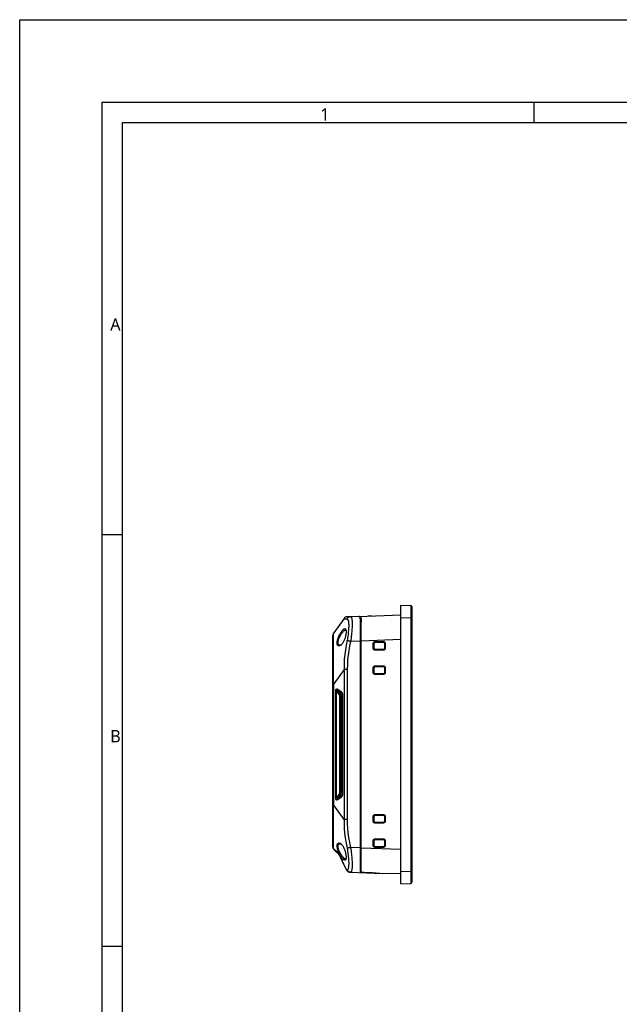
# Model space of a CAD drawing. Header units: millimetres. Extents: x 0 to 1188, y 0 to 840.
# Tile 7 of 38: x 0 to 291, y 362 to 840. Entities that reach past the tile are written whole.
import ezdxf

# ---------------------------------------------------------------- set-up
doc = ezdxf.new("R2010")
doc.units = ezdxf.units.MM
doc.header["$LTSCALE"] = 65.34
for name, color, linetype in [('00_TOPRB0700WD-C-FORMAT', 7, 'CONTINUOUS'), ('RB07W-P0100_REV1-SHAPE', 7, 'CONTINUOUS'), ('RB07W-P0300_REV1-SHAPE', 7, 'CONTINUOUS')]:
    doc.layers.add(name, color=color, linetype=linetype)
doc.styles.add('TEXTSTYLE_2', font='malgun.ttf')

msp = doc.modelspace()

# ---------------------------------------------------------------- linework, layer by layer
at = {"layer": '00_TOPRB0700WD-C-FORMAT', "color": 7, "linetype": 'Continuous'}
for p, q in [((0, 0), (0, 840)), ((0, 840), (1188, 840)), ((40, 40), (40, 800)), ((40, 800), (1148, 800)), ((250, 790), (250, 800)), ((50, 50), (50, 790)), ((50, 790), (1138, 790)), ((40, 590), (50, 590)), ((40, 390), (50, 390))]:
    msp.add_line(p, q, dxfattribs=at)
at = {"layer": 'RB07W-P0100_REV1-SHAPE', "color": 7, "linetype": 'Continuous'}
for p, q in [((185.145101, 420.273042), (185.145101, 555.673042)), ((185.145101, 555.673042), (189.971269, 555.420113)), ((190.445101, 554.920798), (190.445101, 421.025285)), ((164.768464, 550.161474), (185.145101, 550.873042)), ((165.065101, 550.056182), (165.065101, 550.171833)), ((189.982006, 553.401001), (189.981699, 553.034733)), ((165.945101, 426.154142), (165.945101, 547.352476)), ((185.145101, 549.681265), (189.971269, 549.428336)), ((189.971269, 549.428336), (189.971269, 426.517748)), ((190.445101, 549.428336), (189.971269, 549.428336)), ((185.145101, 538.880352), (165.945101, 538.209873)), ((171.793775, 534.587454), (171.793775, 537.15863)), ((171.793775, 537.15863), (172.10966, 537.15863)), ((172.10966, 534.587454), (172.10966, 537.15863)), ((172.137756, 537.130538), (172.10966, 537.15863)), ((172.137756, 534.615546), (172.137756, 537.130538)), ((172.598316, 537.964275), (176.673578, 537.96738)), ((172.598316, 537.964275), (172.609017, 537.659044)), ((172.609017, 537.659044), (176.684278, 537.662149)), ((172.637527, 537.630538), (172.609017, 537.659044)), ((172.637527, 537.630538), (176.653896, 537.631762)), ((176.653896, 537.631762), (176.684278, 537.662149)), ((176.673578, 537.96738), (176.684278, 537.662149)), ((177.153972, 537.131914), (177.184769, 537.162717)), ((177.153972, 537.131914), (177.153972, 534.61417)), ((177.184769, 537.162717), (177.184769, 534.583367)), ((177.479346, 537.162717), (177.184769, 537.162717)), ((177.479346, 537.162717), (177.479346, 534.583367)), ((171.793775, 534.587454), (172.10966, 534.587454)), ((172.137756, 534.615546), (172.10966, 534.587454)), ((172.598316, 533.781809), (172.609017, 534.08704)), ((176.673578, 533.778704), (172.598316, 533.781809)), ((172.637527, 534.115546), (172.609017, 534.08704)), ((176.684278, 534.083935), (172.609017, 534.08704)), ((176.653896, 534.114322), (172.637527, 534.115546)), ((176.653896, 534.114322), (176.684278, 534.083935)), ((176.673578, 533.778704), (176.684278, 534.083935)), ((177.153972, 534.61417), (177.184769, 534.583367)), ((177.479346, 534.583367), (177.184769, 534.583367)), ((172.598316, 526.164275), (176.673578, 526.16738)), ((172.598316, 526.164275), (172.609017, 525.859044)), ((176.673578, 526.16738), (176.684278, 525.862149)), ((171.793775, 522.787454), (171.793775, 525.35863)), ((171.793775, 525.35863), (172.10966, 525.35863)), ((171.793775, 522.787454), (172.10966, 522.787454)), ((172.10966, 522.787454), (172.10966, 525.35863)), ((172.137756, 525.330538), (172.10966, 525.35863)), ((172.137756, 522.815546), (172.10966, 522.787454)), ((172.137756, 522.815546), (172.137756, 525.330538)), ((172.598316, 521.981809), (172.609017, 522.28704)), ((176.673578, 521.978704), (172.598316, 521.981809)), ((172.609017, 525.859044), (176.684278, 525.862149)), ((172.637527, 525.830538), (172.609017, 525.859044)), ((172.637527, 522.315546), (172.609017, 522.28704)), ((176.684278, 522.283935), (172.609017, 522.28704)), ((172.637527, 525.830538), (176.653896, 525.831762)), ((176.653896, 522.314322), (172.637527, 522.315546)), ((176.653896, 525.831762), (176.684278, 525.862149)), ((176.653896, 522.314322), (176.684278, 522.283935)), ((176.673578, 521.978704), (176.684278, 522.283935)), ((177.153972, 525.331914), (177.184769, 525.362717)), ((177.153972, 525.331914), (177.153972, 522.81417)), ((177.153972, 522.81417), (177.184769, 522.783367)), ((177.184769, 525.362717), (177.184769, 522.783367)), ((177.479346, 525.362717), (177.184769, 525.362717)), ((177.479346, 522.783367), (177.184769, 522.783367)), ((177.479346, 525.362717), (177.479346, 522.783367)), ((171.793775, 453.15863), (172.10966, 453.15863)), ((171.793775, 450.587454), (171.793775, 453.15863)), ((171.793775, 450.587454), (172.10966, 450.587454)), ((172.137756, 453.130538), (172.10966, 453.15863)), ((172.10966, 450.587454), (172.10966, 453.15863)), ((172.137756, 450.615546), (172.10966, 450.587454)), ((172.137756, 450.615546), (172.137756, 453.130538)), ((172.598316, 453.964275), (176.673578, 453.96738)), ((172.598316, 453.964275), (172.609017, 453.659044)), ((172.598316, 449.781809), (172.609017, 450.08704)), ((176.673578, 449.778704), (172.598316, 449.781809)), ((172.609017, 453.659044), (176.684278, 453.662149)), ((172.637527, 453.630538), (172.609017, 453.659044)), ((172.637527, 450.115546), (172.609017, 450.08704)), ((176.684278, 450.083935), (172.609017, 450.08704)), ((172.637527, 453.630538), (176.653896, 453.631762)), ((176.653896, 450.114322), (172.637527, 450.115546)), ((176.653896, 453.631762), (176.684278, 453.662149)), ((176.653896, 450.114322), (176.684278, 450.083935)), ((176.673578, 453.96738), (176.684278, 453.662149)), ((176.673578, 449.778704), (176.684278, 450.083935)), ((177.153972, 453.131914), (177.184769, 453.162717)), ((177.153972, 453.131914), (177.153972, 450.61417)), ((177.153972, 450.61417), (177.184769, 450.583367)), ((177.479346, 453.162717), (177.184769, 453.162717)), ((177.184769, 453.162717), (177.184769, 450.583367)), ((177.479346, 450.583367), (177.184769, 450.583367)), ((177.479346, 453.162717), (177.479346, 450.583367)), ((171.793775, 441.35863), (172.10966, 441.35863)), ((171.793775, 438.787454), (171.793775, 441.35863)), ((172.137756, 441.330538), (172.10966, 441.35863)), ((172.10966, 438.787454), (172.10966, 441.35863)), ((172.137756, 438.815546), (172.137756, 441.330538)), ((172.598316, 442.164275), (176.673578, 442.16738)), ((172.598316, 442.164275), (172.609017, 441.859044)), ((172.609017, 441.859044), (176.684278, 441.862149)), ((172.637527, 441.830538), (172.609017, 441.859044)), ((172.637527, 441.830538), (176.653896, 441.831762)), ((176.653896, 441.831762), (176.684278, 441.862149)), ((176.673578, 442.16738), (176.684278, 441.862149)), ((177.153972, 441.331914), (177.184769, 441.362717)), ((177.153972, 441.331914), (177.153972, 438.81417)), ((177.479346, 441.362717), (177.184769, 441.362717)), ((177.184769, 441.362717), (177.184769, 438.783367)), ((177.479346, 441.362717), (177.479346, 438.783367)), ((165.945101, 437.736211), (185.145101, 437.065732)), ((171.793775, 438.787454), (172.10966, 438.787454)), ((172.137756, 438.815546), (172.10966, 438.787454)), ((172.598316, 437.981809), (172.609017, 438.28704)), ((176.673578, 437.978704), (172.598316, 437.981809)), ((172.637527, 438.315546), (172.609017, 438.28704)), ((176.684278, 438.283935), (172.609017, 438.28704)), ((176.653896, 438.314322), (172.637527, 438.315546)), ((176.653896, 438.314322), (176.684278, 438.283935)), ((176.673578, 437.978704), (176.684278, 438.283935)), ((177.153972, 438.81417), (177.184769, 438.783367)), ((177.479346, 438.783367), (177.184769, 438.783367)), ((185.145101, 426.264819), (189.971269, 426.517748)), ((190.445101, 426.517748), (189.971269, 426.517748)), ((185.145101, 425.073042), (176.402485, 425.378341)), ((189.980885, 423.483556), (189.981712, 422.873028)), ((185.145101, 420.273042), (189.971269, 420.525971))]:
    msp.add_line(p, q, dxfattribs=at)
for points in [[(189.971269, 555.420113), (189.973011, 555.404291), (189.974777, 555.356412), (189.976291, 555.276154), (189.977711, 555.161671), (189.979008, 555.00863), (189.980028, 554.818705), (189.980885, 554.595555), (189.981491, 554.340186), (189.981881, 554.055665), (189.982051, 553.742559), (189.982006, 553.401001)], [(165.179235, 550.175818), (165.310465, 550.160727), (165.42913, 550.105296), (165.535549, 550.008619), (165.629193, 549.870649), (165.709327, 549.692277), (165.77674, 549.473627), (165.831736, 549.214915), (165.875022, 548.917104), (165.907052, 548.581628), (165.928827, 548.208729), (165.941632, 547.798589), (165.945101, 547.352476)], [(189.980448, 552.241907), (189.978347, 551.38597), (189.976951, 550.924639), (189.975302, 550.443146), (189.973416, 549.943222), (189.971269, 549.428336)], [(189.981699, 553.034733), (189.981189, 552.647613), (189.980448, 552.241907)], [(171.793775, 537.15863), (171.800882, 537.264883), (171.821348, 537.367638), (171.855538, 537.467772), (171.902359, 537.562655), (171.961204, 537.650317), (172.030981, 537.729657), (172.111061, 537.799331), (172.19945, 537.858101), (172.294794, 537.90437), (172.394549, 537.937881), (172.495349, 537.957751), (172.598316, 537.964275)], [(172.10966, 537.15863), (172.113941, 537.224064), (172.126753, 537.288432), (172.147905, 537.350646), (172.177021, 537.40955), (172.213513, 537.464015), (172.256848, 537.513276), (172.306499, 537.556624), (172.361418, 537.593062), (172.420573, 537.621923), (172.482523, 537.64263), (172.545656, 537.654946), (172.609017, 537.659044)], [(172.637527, 537.630538), (172.558411, 537.6241), (172.483078, 537.606031), (172.410678, 537.575899), (172.343763, 537.535004), (172.284213, 537.483974), (172.233204, 537.424402), (172.19233, 537.357463), (172.162218, 537.285037), (172.144171, 537.209679), (172.137756, 537.130538)], [(177.153972, 537.131914), (177.147553, 537.211061), (177.129498, 537.286418), (177.099373, 537.358839), (177.05848, 537.425768), (177.007447, 537.485328), (176.947866, 537.536344), (176.880911, 537.57722), (176.808462, 537.607329), (176.733074, 537.625364), (176.653896, 537.631762)], [(176.673578, 537.96738), (176.780047, 537.960323), (176.882971, 537.939877), (176.983228, 537.905669), (177.078187, 537.858813), (177.165867, 537.799934), (177.245187, 537.730121), (177.314815, 537.650007), (177.37352, 537.561587), (177.419708, 537.466216), (177.453131, 537.366446), (177.472913, 537.265655), (177.479346, 537.162717)], [(176.684278, 537.662149), (176.749868, 537.657926), (176.814361, 537.645142), (176.876668, 537.623994), (176.935629, 537.594867), (176.990112, 537.558359), (177.039363, 537.515005), (177.082681, 537.46533), (177.119071, 537.410386), (177.147872, 537.351203), (177.168507, 537.289228), (177.180747, 537.226082), (177.184769, 537.162717)], [(172.598316, 533.781809), (172.492133, 533.789001), (172.389456, 533.809558), (172.289409, 533.843845), (172.19462, 533.890767), (172.107056, 533.949714), (172.027818, 534.019594), (171.958248, 534.099776), (171.89958, 534.188264), (171.853413, 534.283701), (171.819997, 534.383542), (171.800216, 534.484419), (171.793775, 534.587454)], [(172.609017, 534.08704), (172.543652, 534.0914), (172.479362, 534.104296), (172.417233, 534.12554), (172.358419, 534.154751), (172.304049, 534.191341), (172.254885, 534.234775), (172.211636, 534.284524), (172.175296, 534.339537), (172.14653, 534.398783), (172.125915, 534.460818), (172.113681, 534.524026), (172.10966, 534.587454)], [(172.137756, 534.615546), (172.144171, 534.536405), (172.162218, 534.461047), (172.19233, 534.388621), (172.233204, 534.321682), (172.284213, 534.26211), (172.343763, 534.21108), (172.410678, 534.170185), (172.483078, 534.140052), (172.558411, 534.121984), (172.637527, 534.115546)], [(176.653896, 534.114322), (176.733074, 534.120719), (176.808462, 534.138755), (176.880911, 534.168864), (176.947866, 534.20974), (177.007447, 534.260756), (177.05848, 534.320316), (177.099373, 534.387245), (177.129498, 534.459666), (177.147553, 534.535023), (177.153972, 534.61417)], [(177.479346, 534.583367), (177.472231, 534.477136), (177.451748, 534.374424), (177.417533, 534.274358), (177.370676, 534.179556), (177.311786, 534.091976), (177.24194, 534.012718), (177.161754, 533.943116), (177.073226, 533.884419), (176.977706, 533.838237), (176.877753, 533.804826), (176.776753, 533.785081), (176.673578, 533.778704)], [(177.184769, 534.583367), (177.18048, 534.51795), (177.167648, 534.453619), (177.146464, 534.391463), (177.117305, 534.33263), (177.080756, 534.278244), (177.037346, 534.229065), (176.987593, 534.185798), (176.932547, 534.149448), (176.873239, 534.120683), (176.811119, 534.100087), (176.747815, 534.087894), (176.684278, 534.083935)], [(171.793775, 525.35863), (171.800882, 525.464883), (171.821348, 525.567638), (171.855538, 525.667772), (171.902359, 525.762655), (171.961204, 525.850317), (172.030981, 525.929657), (172.111061, 525.999331), (172.19945, 526.058101), (172.294794, 526.10437), (172.394549, 526.137881), (172.495349, 526.157751), (172.598316, 526.164275)], [(176.673578, 526.16738), (176.780047, 526.160323), (176.882971, 526.139877), (176.983228, 526.105669), (177.078187, 526.058813), (177.165867, 525.999934), (177.245187, 525.930121), (177.314815, 525.850007), (177.37352, 525.761587), (177.419708, 525.666216), (177.453131, 525.566446), (177.472913, 525.465655), (177.479346, 525.362717)], [(172.598316, 521.981809), (172.492133, 521.989001), (172.389456, 522.009558), (172.289409, 522.043845), (172.19462, 522.090767), (172.107056, 522.149714), (172.027818, 522.219594), (171.958248, 522.299776), (171.89958, 522.388264), (171.853413, 522.483701), (171.819997, 522.583542), (171.800216, 522.684419), (171.793775, 522.787454)], [(172.10966, 525.35863), (172.113941, 525.424064), (172.126753, 525.488432), (172.147905, 525.550646), (172.177021, 525.60955), (172.213513, 525.664015), (172.256848, 525.713276), (172.306499, 525.756624), (172.361418, 525.793062), (172.420573, 525.821923), (172.482523, 525.84263), (172.545656, 525.854946), (172.609017, 525.859044)], [(172.609017, 522.28704), (172.543652, 522.2914), (172.479362, 522.304296), (172.417233, 522.32554), (172.358419, 522.354751), (172.304049, 522.391341), (172.254885, 522.434775), (172.211636, 522.484524), (172.175296, 522.539537), (172.14653, 522.598783), (172.125915, 522.660818), (172.113681, 522.724026), (172.10966, 522.787454)], [(172.637527, 525.830538), (172.558411, 525.8241), (172.483078, 525.806031), (172.410678, 525.775899), (172.343763, 525.735004), (172.284213, 525.683974), (172.233204, 525.624402), (172.19233, 525.557463), (172.162218, 525.485037), (172.144171, 525.409679), (172.137756, 525.330538)], [(172.137756, 522.815546), (172.144171, 522.736405), (172.162218, 522.661047), (172.19233, 522.588621), (172.233204, 522.521682), (172.284213, 522.46211), (172.343763, 522.41108), (172.410678, 522.370185), (172.483078, 522.340052), (172.558411, 522.321984), (172.637527, 522.315546)], [(177.153972, 525.331914), (177.147553, 525.411061), (177.129498, 525.486418), (177.099373, 525.558839), (177.05848, 525.625768), (177.007447, 525.685328), (176.947866, 525.736344), (176.880911, 525.77722), (176.808462, 525.807329), (176.733074, 525.825364), (176.653896, 525.831762)], [(176.653896, 522.314322), (176.733074, 522.320719), (176.808462, 522.338755), (176.880911, 522.368864), (176.947866, 522.40974), (177.007447, 522.460756), (177.05848, 522.520316), (177.099373, 522.587245), (177.129498, 522.659666), (177.147553, 522.735023), (177.153972, 522.81417)], [(177.479346, 522.783367), (177.472231, 522.677136), (177.451748, 522.574424), (177.417533, 522.474358), (177.370676, 522.379556), (177.311786, 522.291976), (177.24194, 522.212718), (177.161754, 522.143116), (177.073226, 522.084419), (176.977706, 522.038237), (176.877753, 522.004826), (176.776753, 521.985081), (176.673578, 521.978704)], [(176.684278, 525.862149), (176.749868, 525.857926), (176.814361, 525.845142), (176.876668, 525.823994), (176.935629, 525.794867), (176.990112, 525.758359), (177.039363, 525.715005), (177.082681, 525.66533), (177.119071, 525.610386), (177.147872, 525.551203), (177.168507, 525.489228), (177.180747, 525.426082), (177.184769, 525.362717)], [(177.184769, 522.783367), (177.18048, 522.71795), (177.167648, 522.653619), (177.146464, 522.591463), (177.117305, 522.53263), (177.080756, 522.478244), (177.037346, 522.429065), (176.987593, 522.385798), (176.932547, 522.349448), (176.873239, 522.320683), (176.811119, 522.300087), (176.747815, 522.287894), (176.684278, 522.283935)], [(171.793775, 453.15863), (171.800882, 453.264883), (171.821348, 453.367638), (171.855538, 453.467772), (171.902359, 453.562655), (171.961204, 453.650317), (172.030981, 453.729657), (172.111061, 453.799331), (172.19945, 453.858101), (172.294794, 453.90437), (172.394549, 453.937881), (172.495349, 453.957751), (172.598316, 453.964275)], [(172.598316, 449.781809), (172.492133, 449.789001), (172.389456, 449.809558), (172.289409, 449.843845), (172.19462, 449.890767), (172.107056, 449.949714), (172.027818, 450.019594), (171.958248, 450.099776), (171.89958, 450.188264), (171.853413, 450.283701), (171.819997, 450.383542), (171.800216, 450.484419), (171.793775, 450.587454)], [(172.10966, 453.15863), (172.113941, 453.224064), (172.126753, 453.288432), (172.147905, 453.350646), (172.177021, 453.40955), (172.213513, 453.464015), (172.256848, 453.513276), (172.306499, 453.556624), (172.361418, 453.593062), (172.420573, 453.621923), (172.482523, 453.64263), (172.545656, 453.654946), (172.609017, 453.659044)], [(172.609017, 450.08704), (172.543652, 450.0914), (172.479362, 450.104296), (172.417233, 450.12554), (172.358419, 450.154751), (172.304049, 450.191341), (172.254885, 450.234775), (172.211636, 450.284524), (172.175296, 450.339537), (172.14653, 450.398783), (172.125915, 450.460818), (172.113681, 450.524026), (172.10966, 450.587454)], [(172.637527, 453.630538), (172.558411, 453.6241), (172.483078, 453.606031), (172.410678, 453.575899), (172.343763, 453.535004), (172.284213, 453.483974), (172.233204, 453.424402), (172.19233, 453.357463), (172.162218, 453.285037), (172.144171, 453.209679), (172.137756, 453.130538)], [(172.137756, 450.615546), (172.144171, 450.536405), (172.162218, 450.461047), (172.19233, 450.388621), (172.233204, 450.321682), (172.284213, 450.26211), (172.343763, 450.21108), (172.410678, 450.170185), (172.483078, 450.140052), (172.558411, 450.121984), (172.637527, 450.115546)], [(177.153972, 453.131914), (177.147553, 453.211061), (177.129498, 453.286418), (177.099373, 453.358839), (177.05848, 453.425768), (177.007447, 453.485328), (176.947866, 453.536344), (176.880911, 453.57722), (176.808462, 453.607329), (176.733074, 453.625364), (176.653896, 453.631762)], [(176.653896, 450.114322), (176.733074, 450.120719), (176.808462, 450.138755), (176.880911, 450.168864), (176.947866, 450.20974), (177.007447, 450.260756), (177.05848, 450.320316), (177.099373, 450.387245), (177.129498, 450.459666), (177.147553, 450.535023), (177.153972, 450.61417)], [(176.673578, 453.96738), (176.780047, 453.960323), (176.882971, 453.939877), (176.983228, 453.905669), (177.078187, 453.858813), (177.165867, 453.799934), (177.245187, 453.730121), (177.314815, 453.650007), (177.37352, 453.561587), (177.419708, 453.466216), (177.453131, 453.366446), (177.472913, 453.265655), (177.479346, 453.162717)], [(177.479346, 450.583367), (177.472231, 450.477136), (177.451748, 450.374424), (177.417533, 450.274358), (177.370676, 450.179556), (177.311786, 450.091976), (177.24194, 450.012718), (177.161754, 449.943116), (177.073226, 449.884419), (176.977706, 449.838237), (176.877753, 449.804826), (176.776753, 449.785081), (176.673578, 449.778704)], [(176.684278, 453.662149), (176.749868, 453.657926), (176.814361, 453.645142), (176.876668, 453.623994), (176.935629, 453.594867), (176.990112, 453.558359), (177.039363, 453.515005), (177.082681, 453.46533), (177.119071, 453.410386), (177.147872, 453.351203), (177.168507, 453.289228), (177.180747, 453.226082), (177.184769, 453.162717)], [(177.184769, 450.583367), (177.18048, 450.51795), (177.167648, 450.453619), (177.146464, 450.391463), (177.117305, 450.33263), (177.080756, 450.278244), (177.037346, 450.229065), (176.987593, 450.185798), (176.932547, 450.149448), (176.873239, 450.120683), (176.811119, 450.100087), (176.747815, 450.087894), (176.684278, 450.083935)], [(171.793775, 441.35863), (171.800882, 441.464883), (171.821348, 441.567638), (171.855538, 441.667772), (171.902359, 441.762655), (171.961204, 441.850317), (172.030981, 441.929657), (172.111061, 441.999331), (172.19945, 442.058101), (172.294794, 442.10437), (172.394549, 442.137881), (172.495349, 442.157751), (172.598316, 442.164275)], [(172.10966, 441.35863), (172.113941, 441.424064), (172.126753, 441.488432), (172.147905, 441.550646), (172.177021, 441.60955), (172.213513, 441.664015), (172.256848, 441.713276), (172.306499, 441.756624), (172.361418, 441.793062), (172.420573, 441.821923), (172.482523, 441.84263), (172.545656, 441.854946), (172.609017, 441.859044)], [(172.637527, 441.830538), (172.558411, 441.8241), (172.483078, 441.806031), (172.410678, 441.775899), (172.343763, 441.735004), (172.284213, 441.683974), (172.233204, 441.624402), (172.19233, 441.557463), (172.162218, 441.485037), (172.144171, 441.409679), (172.137756, 441.330538)], [(177.153972, 441.331914), (177.147553, 441.411061), (177.129498, 441.486418), (177.099373, 441.558839), (177.05848, 441.625768), (177.007447, 441.685328), (176.947866, 441.736344), (176.880911, 441.77722), (176.808462, 441.807329), (176.733074, 441.825364), (176.653896, 441.831762)], [(176.673578, 442.16738), (176.780047, 442.160323), (176.882971, 442.139877), (176.983228, 442.105669), (177.078187, 442.058813), (177.165867, 441.999934), (177.245187, 441.930121), (177.314815, 441.850007), (177.37352, 441.761587), (177.419708, 441.666216), (177.453131, 441.566446), (177.472913, 441.465655), (177.479346, 441.362717)], [(176.684278, 441.862149), (176.749868, 441.857926), (176.814361, 441.845142), (176.876668, 441.823994), (176.935629, 441.794867), (176.990112, 441.758359), (177.039363, 441.715005), (177.082681, 441.66533), (177.119071, 441.610386), (177.147872, 441.551203), (177.168507, 441.489228), (177.180747, 441.426082), (177.184769, 441.362717)], [(172.598316, 437.981809), (172.492133, 437.989001), (172.389456, 438.009558), (172.289409, 438.043845), (172.19462, 438.090767), (172.107056, 438.149714), (172.027818, 438.219594), (171.958248, 438.299776), (171.89958, 438.388264), (171.853413, 438.483701), (171.819997, 438.583542), (171.800216, 438.684419), (171.793775, 438.787454)], [(172.609017, 438.28704), (172.543652, 438.2914), (172.479362, 438.304296), (172.417233, 438.32554), (172.358419, 438.354751), (172.304049, 438.391341), (172.254885, 438.434775), (172.211636, 438.484524), (172.175296, 438.539537), (172.14653, 438.598783), (172.125915, 438.660818), (172.113681, 438.724026), (172.10966, 438.787454)], [(172.137756, 438.815546), (172.144171, 438.736405), (172.162218, 438.661047), (172.19233, 438.588621), (172.233204, 438.521682), (172.284213, 438.46211), (172.343763, 438.41108), (172.410678, 438.370185), (172.483078, 438.340052), (172.558411, 438.321984), (172.637527, 438.315546)], [(176.653896, 438.314322), (176.733074, 438.320719), (176.808462, 438.338755), (176.880911, 438.368864), (176.947866, 438.40974), (177.007447, 438.460756), (177.05848, 438.520316), (177.099373, 438.587245), (177.129498, 438.659666), (177.147553, 438.735023), (177.153972, 438.81417)], [(177.479346, 438.783367), (177.472231, 438.677136), (177.451748, 438.574424), (177.417533, 438.474358), (177.370676, 438.379556), (177.311786, 438.291976), (177.24194, 438.212718), (177.161754, 438.143116), (177.073226, 438.084419), (176.977706, 438.038237), (176.877753, 438.004826), (176.776753, 437.985081), (176.673578, 437.978704)], [(177.184769, 438.783367), (177.18048, 438.71795), (177.167648, 438.653619), (177.146464, 438.591463), (177.117305, 438.53263), (177.080756, 438.478244), (177.037346, 438.429065), (176.987593, 438.385798), (176.932547, 438.349448), (176.873239, 438.320683), (176.811119, 438.300087), (176.747815, 438.287894), (176.684278, 438.283935)], [(165.945101, 426.154142), (165.95366, 426.10559), (165.97928, 426.060017), (166.022234, 426.01708), (166.081676, 425.977367), (166.15738, 425.941093), (166.247741, 425.908306), (166.35096, 425.879148), (166.467378, 425.853044), (166.597004, 425.829553), (166.739046, 425.808564), (166.893617, 425.789806), (167.058003, 425.773235), (167.230373, 425.758771), (167.408196, 425.746205), (167.587947, 425.735491), (167.770789, 425.72635)], [(167.770789, 425.72635), (169.205224, 425.662041), (170.641572, 425.600244), (172.08006, 425.540948)], [(189.971269, 426.517748), (189.973011, 426.083388), (189.974777, 425.646779)], [(189.974777, 425.646779), (189.977711, 424.776705), (189.979008, 424.33509), (189.980028, 423.900676), (189.980885, 423.483556)], [(172.08006, 425.540948), (173.520009, 425.484185), (174.960742, 425.429986), (176.402485, 425.378341)], [(189.981712, 422.873028), (189.982051, 422.358886), (189.982006, 422.031497), (189.981699, 421.732158), (189.981189, 421.463712), (189.980448, 421.227227), (189.97947, 421.025079), (189.978347, 420.854651), (189.976951, 420.715783), (189.975302, 420.612582), (189.973416, 420.548201), (189.971269, 420.525971)]]:
    msp.add_lwpolyline(points, dxfattribs=at)
for centre, start, end in [((189.945101, 554.920798), 0, 87), ((189.945101, 421.025285), 273, 360)]:
    msp.add_arc(centre, 0.5, start, end, dxfattribs=at)
at = {"layer": 'RB07W-P0300_REV1-SHAPE', "color": 7, "linetype": 'Continuous'}
for p, q in [((164.768464, 550.161474), (159.103945, 549.963665)), ((169.741677, 550.610245), (169.419675, 550.323898)), ((169.741677, 550.610245), (171.152407, 550.44431)), ((171.204073, 550.38621), (171.152407, 550.44431)), ((157.557764, 549.143276), (152.529121, 542.247285)), ((165.374514, 549.456492), (165.324432, 549.625055)), ((165.545101, 426.17187), (165.545101, 547.32663)), ((165.925264, 547.435632), (165.92822, 547.35188)), ((152.145101, 438.22764), (152.145101, 541.068892)), ((156.08215, 536.250897), (155.897397, 536.109421)), ((165.545101, 538.195905), (160.71003, 538.027061)), ((165.945101, 538.025737), (165.545101, 538.025737)), ((157.557771, 524.397039), (152.529121, 517.501038)), ((157.557771, 524.397039), (157.557771, 451.549045)), ((159.103952, 524.397039), (157.557771, 524.397039)), ((159.103952, 524.397039), (159.103952, 451.549045)), ((152.145101, 517.501038), (152.529121, 517.501038)), ((152.529121, 458.445046), (152.529121, 517.501038)), ((153.585874, 461.817476), (153.585874, 514.128608)), ((153.585874, 514.128608), (153.865293, 514.128608)), ((153.865293, 461.817476), (153.865293, 514.128608)), ((155.203703, 512.264145), (153.865293, 514.128608)), ((155.538556, 512.875568), (154.691407, 514.055683)), ((154.691407, 514.055683), (155.810333, 513.286795)), ((154.74684, 514.667106), (155.865766, 513.898218)), ((155.810333, 513.286795), (155.538556, 512.875568)), ((155.577343, 464.991511), (155.577343, 510.954573)), ((156.127673, 510.954573), (155.577343, 510.954573)), ((156.58187, 511.641823), (156.127673, 510.954573)), ((156.127673, 464.991511), (156.127673, 510.954573)), ((156.58187, 511.641823), (156.58187, 464.304261)), ((156.85278, 511.641823), (156.58187, 511.641823)), ((156.85278, 511.641823), (156.85278, 464.304261)), ((156.127673, 464.991511), (155.577343, 464.991511)), ((156.127673, 464.991511), (156.58187, 464.304261)), ((156.85278, 464.304261), (156.58187, 464.304261)), ((153.585874, 461.817476), (153.865293, 461.817476)), ((153.865293, 461.817476), (155.203703, 463.681939)), ((154.691407, 461.8904), (155.538556, 463.070516)), ((155.810333, 462.659289), (154.691407, 461.8904)), ((155.865766, 462.047866), (154.74684, 461.278977)), ((155.538556, 463.070516), (155.810333, 462.659289)), ((152.145101, 458.445046), (152.529121, 458.445046)), ((157.557771, 451.549045), (152.529121, 458.445046)), ((159.103952, 451.549045), (157.557771, 451.549045)), ((152.379084, 437.422519), (152.908549, 436.893735)), ((152.7186, 436.825822), (153.571297, 435.958111)), ((152.908549, 436.893735), (153.229118, 436.573545)), ((153.229118, 436.573545), (153.263646, 436.575816)), ((153.514909, 436.084913), (153.638857, 435.943301)), ((154.26766, 435.835058), (154.451644, 435.600955)), ((154.338396, 435.491338), (154.390557, 435.43545)), ((154.389502, 435.436624), (154.450754, 435.36673)), ((154.449397, 435.368317), (154.51894, 435.284248)), ((154.517257, 435.286323), (154.594115, 435.188256)), ((154.592057, 435.190953), (154.675794, 435.078539)), ((165.545101, 437.750179), (160.71003, 437.919023)), ((165.945101, 437.673042), (165.545101, 437.673042)), ((154.673347, 435.081905), (154.763391, 434.955075)), ((154.760618, 434.959054), (154.856627, 434.817453)), ((154.853541, 434.822106), (154.955287, 434.665229)), ((154.951803, 434.670725), (155.058872, 434.498385)), ((155.054958, 434.504807), (155.166983, 434.316787)), ((155.162663, 434.324184), (155.279026, 434.120738)), ((155.274314, 434.129143), (155.394407, 433.910595)), ((155.389325, 433.920012), (155.512568, 433.686772)), ((155.507166, 433.69719), (155.632914, 433.449862)), ((155.627238, 433.461246), (155.754848, 433.200513)), ((155.748943, 433.21281), (155.877659, 432.939725)), ((155.871587, 432.95285), (155.925472, 432.835534)), ((155.925471, 432.835537), (156.332657, 431.952513)), ((156.813699, 430.935334), (157.312695, 429.908335)), ((158.082458, 428.378691), (158.341615, 427.872598)), ((158.959898, 427.032518), (158.82446, 427.022803)), ((158.927278, 426.840589), (158.82446, 427.022802)), ((159.030185, 427.037338), (158.959898, 427.032518)), ((160.498621, 425.933716), (176.402485, 425.378341)), ((167.735927, 425.72635), (167.735927, 425.699101)), ((168.632689, 425.662252), (167.735927, 425.699101))]:
    msp.add_line(p, q, dxfattribs=at)
for points in [[(160.710027, 550.01975), (160.5009, 550.000857), (160.295004, 549.959028), (160.094724, 549.89475), (159.902381, 549.808766), (159.720201, 549.702073), (159.550296, 549.575906), (159.394634, 549.431728), (159.255017, 549.271207), (159.133063, 549.096204), (159.030185, 548.908746)], [(160.710027, 550.01975), (160.847672, 549.998303), (160.96995, 549.925055), (161.076199, 549.802471), (161.168558, 549.631345), (161.249023, 549.410726), (161.31761, 549.141917), (161.374838, 548.826065), (161.421119, 548.464318), (161.456952, 548.058011), (161.482543, 547.608892), (161.498228, 547.118873), (161.504046, 546.590152), (161.500168, 546.025186), (161.486438, 545.426392), (161.462838, 544.796314), (161.429055, 544.137968), (161.385151, 543.456494), (161.329901, 542.748983), (161.262534, 542.012189), (161.181991, 541.25031), (161.087131, 540.46485), (160.977371, 539.662106), (160.851582, 538.84864), (160.71003, 538.027061)], [(165.051019, 550.069745), (164.964151, 550.123249), (164.869993, 550.153782), (164.768464, 550.161474)], [(165.324432, 549.625055), (165.26717, 549.77078), (165.202528, 549.893516), (165.130511, 549.993181), (165.051019, 550.069745)], [(157.557764, 549.143276), (157.57242, 549.102996), (157.673766, 549.061944), (157.859064, 549.022374), (158.137186, 548.985796), (158.525526, 548.948718), (159.030185, 548.908746)], [(159.030185, 548.908746), (159.168873, 548.875071), (159.291327, 548.799339), (159.397866, 548.680971), (159.490331, 548.520592), (159.570763, 548.318246), (159.639308, 548.074999), (159.696366, 547.791665), (159.742541, 547.469445), (159.778179, 547.109372), (159.803702, 546.713167), (159.819253, 546.28234), (159.825095, 545.818995), (159.821184, 545.325127), (159.807578, 544.80298), (159.784037, 544.254652), (159.750447, 543.682895), (159.706696, 543.092164), (159.651577, 542.479707), (159.58425, 541.842946), (159.503772, 541.185663), (159.408742, 540.50891), (159.298772, 539.818471), (159.172886, 539.121177), (159.030188, 538.415143)], [(165.370232, 549.470903), (165.454128, 549.410671), (165.53509, 549.321452), (165.608023, 549.207021), (165.673012, 549.067808), (165.730199, 548.904093), (165.779807, 548.716427), (165.822091, 548.505295), (165.857399, 548.271171), (165.886094, 548.014524), (165.908575, 547.735848), (165.925264, 547.435632)], [(165.545101, 547.32663), (165.543141, 547.66425), (165.536096, 547.982601), (165.524149, 548.281129), (165.506708, 548.559187), (165.483327, 548.816231), (165.453722, 549.051744), (165.417514, 549.265285), (165.374514, 549.456492)], [(152.529121, 517.501038), (152.516199, 518.444771), (152.503535, 519.377515), (152.491793, 520.292917), (152.479884, 521.209254), (152.468344, 522.145916), (152.457078, 523.092861), (152.446139, 524.047799), (152.435675, 525.006613), (152.425561, 525.96715), (152.416302, 526.921026), (152.407541, 527.860433), (152.399749, 528.781601), (152.392709, 529.67764), (152.386479, 530.550312), (152.381135, 531.399042), (152.3766, 532.223846), (152.372931, 533.025419), (152.370236, 533.800949), (152.368359, 534.548829), (152.367575, 535.266221), (152.367595, 535.950408), (152.368714, 536.599797), (152.37068, 537.211777), (152.37359, 537.78718), (152.37742, 538.325583), (152.382073, 538.828293), (152.387612, 539.296805), (152.394103, 539.729929), (152.401303, 540.127436), (152.409493, 540.488333), (152.418192, 540.811876), (152.427781, 541.098069), (152.437855, 541.345519), (152.448153, 541.559079), (152.459439, 541.741731), (152.47076, 541.896378), (152.483658, 542.026553), (152.497124, 542.129709), (152.511426, 542.203826), (152.529121, 542.247285)], [(154.912055, 540.148815), (155.07555, 540.537589), (155.251565, 540.923188), (155.440742, 541.308202), (155.639558, 541.68549), (155.845769, 542.050283), (156.05626, 542.398041), (156.268174, 542.723596), (156.47889, 543.023899), (156.685634, 543.294616), (156.886581, 543.5342), (157.079523, 543.739724), (157.263384, 543.910774), (157.436638, 544.045797), (157.598785, 544.145133), (157.748915, 544.208325), (157.886873, 544.236164), (158.012173, 544.228935), (158.124846, 544.187733), (158.224651, 544.113337), (158.317968, 543.997448)], [(155.321235, 539.973042), (155.484812, 540.313019), (155.660514, 540.653604), (155.849573, 540.991865), (156.048291, 541.323209), (156.254391, 541.643598), (156.464841, 541.948672), (156.676679, 542.234472), (156.887417, 542.497653), (157.094143, 542.735219), (157.295165, 542.945069), (157.48815, 543.125442), (157.672118, 543.275319), (157.845465, 543.394002), (158.007732, 543.481298), (158.157981, 543.537281), (158.296049, 543.562307), (158.373989, 543.562608)], [(158.317968, 543.997448), (158.38587, 543.87008), (158.447287, 543.703906), (158.495857, 543.50999), (158.531695, 543.290039), (158.554707, 543.045583), (158.564971, 542.778759), (158.562383, 542.491803), (158.546902, 542.186113), (158.518288, 541.862747), (158.476666, 541.525069), (158.421646, 541.175281), (158.354019, 540.818054), (158.27454, 540.459453), (158.182457, 540.097617)], [(158.373989, 543.562608), (158.421467, 543.556944), (158.48938, 543.535849)], [(155.897397, 536.109421), (155.685577, 535.977669), (155.481351, 535.88436), (155.28715, 535.828328), (155.106025, 535.809941), (154.93934, 535.826822), (154.789214, 535.877618), (154.656065, 535.959706), (154.540895, 536.070787), (154.443607, 536.208665), (154.36438, 536.370949), (154.302975, 536.556034), (154.259174, 536.761808), (154.232795, 536.987494), (154.223494, 537.231754), (154.231369, 537.49422), (154.25624, 537.774143), (154.298454, 538.071379), (154.358274, 538.386287), (154.435622, 538.716665), (154.530776, 539.061854), (154.642536, 539.417741), (154.769618, 539.779476), (154.912055, 540.148815)], [(155.559804, 536.186699), (155.513097, 536.184515), (155.346697, 536.196044), (155.196902, 536.23737), (155.064017, 536.30655), (154.949148, 536.401469), (154.852089, 536.520176), (154.77311, 536.660722), (154.711889, 536.821482), (154.668272, 537.00085), (154.642028, 537.197828), (154.632851, 537.411512), (154.640803, 537.641319), (154.665739, 537.886742), (154.707972, 538.147536), (154.767817, 538.423951), (154.845115, 538.714254), (154.940249, 539.017491), (155.051907, 539.330401), (155.178754, 539.649617), (155.321235, 539.973042)], [(156.091765, 536.343011), (155.887813, 536.257112), (155.693895, 536.204448), (155.559804, 536.186699)], [(158.182457, 540.097617), (158.075465, 539.725464), (157.955242, 539.3549), (157.821066, 538.98443), (157.673656, 538.618957), (157.513272, 538.261829), (157.340614, 537.916192), (157.155991, 537.584948), (156.961095, 537.272101), (156.757063, 536.981426), (156.546298, 536.716403), (156.330742, 536.48089), (156.113483, 536.277391), (156.08215, 536.250897)], [(156.331612, 536.481841), (156.303336, 536.462043), (156.091765, 536.343011)], [(159.030188, 538.415143), (158.582378, 536.155616), (158.211519, 533.887316), (157.920229, 531.634489), (157.708408, 529.33101), (157.584008, 526.910266), (157.557771, 524.397039)], [(160.71003, 538.02706), (160.500903, 538.074432), (160.295008, 538.121255), (160.094728, 538.166986), (159.902384, 538.211097), (159.720205, 538.253076), (159.5503, 538.292437), (159.394637, 538.328723), (159.25502, 538.361516), (159.133066, 538.390434), (159.030188, 538.415143)], [(160.71003, 538.027061), (160.24759, 535.826303), (159.860998, 533.619746), (159.548327, 531.428544), (159.315359, 529.189232), (159.167876, 526.838345), (159.103952, 524.397039)], [(153.585874, 514.128608), (153.586984, 514.208407), (153.590492, 514.284843), (153.596377, 514.358034), (153.604704, 514.427631), (153.615525, 514.493354), (153.628857, 514.555114), (153.644699, 514.612695), (153.663155, 514.666188), (153.684279, 514.715636), (153.708217, 514.760957), (153.735029, 514.802116), (153.765031, 514.839017), (153.798608, 514.871732), (153.83561, 514.899724), (153.876243, 514.922536), (153.919823, 514.940004), (153.965778, 514.951685), (154.013979, 514.957967), (154.064079, 514.959015), (154.116161, 514.955049), (154.170194, 514.946307), (154.226167, 514.932898), (154.284047, 514.914992), (154.343873, 514.892643), (154.405632, 514.865974), (154.469447, 514.834947), (154.535426, 514.799578), (154.603612, 514.759831), (154.674093, 514.71567), (154.74684, 514.667106)], [(153.865293, 514.128608), (153.851342, 514.188706), (153.83994, 514.245261), (153.831033, 514.298365), (153.82474, 514.347728), (153.821158, 514.393118), (153.820315, 514.434457), (153.82225, 514.471585), (153.827033, 514.504525), (153.834693, 514.533288), (153.845369, 514.557753), (153.859107, 514.577866), (153.876186, 514.593426), (153.896895, 514.604326), (153.921209, 514.61022), (153.949393, 514.610677), (153.980907, 514.605854), (154.015399, 514.595657), (154.052684, 514.580429), (154.092457, 514.560441), (154.134746, 514.535826), (154.179476, 514.506778), (154.226623, 514.473383), (154.276126, 514.435784), (154.328009, 514.394006), (154.382234, 514.348147), (154.438913, 514.298129), (154.498123, 514.243917), (154.559909, 514.185467), (154.624346, 514.122718), (154.691407, 514.055683)], [(154.74684, 514.667106), (154.724615, 514.563313), (154.707529, 514.459844), (154.695636, 514.357027), (154.688974, 514.255181), (154.687562, 514.154629), (154.691407, 514.055683)], [(155.538556, 512.875568), (155.505431, 512.77915), (155.462852, 512.679761), (155.411066, 512.577974), (155.350371, 512.474376), (155.281117, 512.369564), (155.203703, 512.264145)], [(155.577343, 510.954573), (155.571073, 511.150924), (155.552714, 511.338626), (155.522052, 511.51804), (155.479729, 511.688083), (155.426092, 511.847786), (155.361814, 511.997178), (155.287783, 512.135927), (155.203703, 512.264145)], [(156.127673, 510.954573), (156.106321, 511.230612), (156.069061, 511.497865), (156.015993, 511.756209), (155.947764, 512.004166), (155.865097, 512.240357), (155.768769, 512.464597), (155.659783, 512.676413), (155.538556, 512.875568)], [(155.865766, 513.898218), (155.84354, 513.794424), (155.826455, 513.690956), (155.814562, 513.588139), (155.807899, 513.486293), (155.806488, 513.38574), (155.810333, 513.286795)], [(155.810333, 513.286795), (155.924036, 513.227079), (156.027886, 513.158943), (156.121897, 513.082334), (156.206328, 512.997868), (156.281287, 512.906163), (156.347322, 512.80715), (156.404732, 512.701516), (156.4542, 512.58754), (156.496347, 512.464562), (156.530915, 512.329958), (156.557972, 512.18099), (156.576171, 512.017275), (156.584184, 511.837352), (156.58187, 511.641823)], [(155.865766, 513.898218), (156.00227, 513.795748), (156.127688, 513.685155), (156.241908, 513.566183), (156.345264, 513.439602), (156.437847, 513.306174), (156.520274, 513.165669), (156.592954, 513.018889), (156.656598, 512.863504), (156.712204, 512.698521), (156.759325, 512.520727), (156.798403, 512.326618), (156.827766, 512.116074), (156.845702, 511.887648), (156.85278, 511.641823)], [(155.203703, 463.681939), (155.287825, 463.809973), (155.362133, 463.949567), (155.427098, 464.101264), (155.481307, 464.263438), (155.523472, 464.435236), (155.553695, 464.614878), (155.571611, 464.800045), (155.577343, 464.991511)], [(155.538556, 463.070516), (155.659735, 463.269445), (155.769241, 463.482488), (155.866731, 463.710097), (155.950246, 463.9499), (156.018438, 464.200276), (156.070872, 464.458836), (156.107169, 464.722443), (156.127673, 464.991511)], [(156.58187, 464.304261), (156.584749, 464.137523), (156.579716, 463.980243), (156.566939, 463.833119), (156.546468, 463.694315), (156.51848, 463.562552), (156.482196, 463.436884), (156.436965, 463.315737), (156.381815, 463.199834), (156.315511, 463.088823), (156.237783, 462.984494), (156.147841, 462.888096), (156.046313, 462.800927), (155.933901, 462.724802), (155.810333, 462.659289)], [(156.85278, 464.304261), (156.847947, 464.094883), (156.834442, 463.895639), (156.81229, 463.707285), (156.781418, 463.527556), (156.742153, 463.354907), (156.693322, 463.187946), (156.634283, 463.024536), (156.563783, 462.865369), (156.48042, 462.709685), (156.384001, 462.559699), (156.273538, 462.416772), (156.150016, 462.2827), (156.014174, 462.160012), (155.865766, 462.047866)], [(154.74684, 461.278977), (154.678156, 461.233052), (154.611531, 461.191064), (154.547006, 461.153035), (154.484461, 461.118904), (154.423784, 461.088601), (154.365004, 461.062176), (154.308145, 461.039648), (154.253114, 461.021044), (154.199833, 461.006358), (154.14827, 460.995707), (154.098327, 460.989149), (154.050116, 460.986862), (154.003672, 460.988992), (153.959123, 460.995701), (153.916545, 461.007173), (153.876123, 461.023492), (153.838014, 461.044822), (153.802367, 461.071109), (153.769415, 461.102301), (153.739058, 461.138564), (153.711315, 461.179795), (153.686063, 461.226755), (153.663061, 461.280175), (153.642682, 461.34005), (153.625138, 461.407005), (153.610667, 461.479888), (153.599647, 461.557936), (153.591878, 461.640611), (153.587278, 461.727026), (153.585874, 461.817476)], [(154.691407, 461.8904), (154.628077, 461.827053), (154.56712, 461.767553), (154.508574, 461.711925), (154.452335, 461.660078), (154.398295, 461.61191), (154.346491, 461.567473), (154.296942, 461.52679), (154.249581, 461.489843), (154.204345, 461.456595), (154.16123, 461.427123), (154.120167, 461.401428), (154.08128, 461.379693), (154.044624, 461.362043), (154.01033, 461.348655), (153.978496, 461.339699), (153.94928, 461.335316), (153.922843, 461.335694), (153.899289, 461.340857), (153.878797, 461.35086), (153.861319, 461.365787), (153.846845, 461.38557), (153.835432, 461.410733), (153.827011, 461.441731), (153.82188, 461.478718), (153.820335, 461.522252), (153.82233, 461.571562), (153.828046, 461.626222), (153.837211, 461.685742), (153.849591, 461.749418), (153.865293, 461.817476)], [(154.74684, 461.278977), (154.724615, 461.382771), (154.707529, 461.486239), (154.695636, 461.589057), (154.688974, 461.690902), (154.687562, 461.791455), (154.691407, 461.8904)], [(155.538556, 463.070516), (155.505432, 463.166935), (155.462853, 463.266325), (155.411067, 463.368113), (155.350372, 463.471711), (155.281117, 463.576521), (155.203703, 463.681939)], [(155.865766, 462.047866), (155.84354, 462.15166), (155.826454, 462.255128), (155.814562, 462.357946), (155.807899, 462.459791), (155.806488, 462.560344), (155.810333, 462.659289)], [(152.379084, 437.422519), (152.375207, 437.937974), (152.371784, 438.490216), (152.369373, 439.079665), (152.368011, 439.704432), (152.367426, 440.363351), (152.367907, 441.054142), (152.369187, 441.774599), (152.371462, 442.522898), (152.374603, 443.29598), (152.378546, 444.095157), (152.383394, 444.921046), (152.389083, 445.772893), (152.395518, 446.652727), (152.403, 447.552882), (152.410968, 448.468906), (152.419851, 449.392823), (152.429092, 450.31612), (152.438862, 451.23574), (152.448935, 452.147521), (152.459342, 453.046438), (152.470026, 453.920618), (152.480509, 454.786659), (152.491839, 455.648959), (152.50306, 456.532739), (152.515208, 457.468193), (152.529121, 458.445046)], [(157.557771, 451.549045), (157.572459, 449.345559), (157.673855, 447.114725), (157.859178, 444.885989), (158.137287, 442.579759), (158.525592, 440.117661), (159.030188, 437.530941)], [(159.103952, 451.549045), (159.147695, 449.408557), (159.275372, 447.242417), (159.481694, 445.075769), (159.782526, 442.83318), (160.193735, 440.439217), (160.71003, 437.919023)], [(154.912055, 435.797269), (154.766711, 436.174906), (154.638126, 436.54162), (154.526516, 436.898502), (154.43226, 437.242637), (154.355754, 437.571552), (154.296774, 437.884852), (154.255167, 438.181417), (154.230837, 438.460838), (154.223519, 438.722456), (154.233351, 438.965814), (154.260227, 439.190695), (154.304497, 439.395683), (154.366344, 439.579969), (154.445983, 439.741451), (154.543655, 439.878521), (154.659171, 439.988791), (154.792623, 440.070061), (154.943001, 440.120043), (155.109876, 440.136123), (155.291126, 440.116967), (155.485372, 440.060215), (155.689574, 439.966251)], [(152.145101, 438.22764), (152.147494, 438.143772), (152.154666, 438.060075), (152.166598, 437.976813), (152.183257, 437.894176), (152.204599, 437.812353), (152.230557, 437.731581), (152.261028, 437.652126), (152.295971, 437.574054), (152.335359, 437.497428), (152.379087, 437.422528)], [(152.379087, 437.422528), (152.414912, 437.31015), (152.459597, 437.201964), (152.512507, 437.099053), (152.57352, 437.001741), (152.642491, 436.910343), (152.7186, 436.825822)], [(153.229118, 436.573545), (153.30935, 436.401683), (153.404691, 436.238182), (153.514909, 436.084913)], [(153.229118, 436.573545), (153.264357, 436.457037), (153.308313, 436.345564), (153.361419, 436.239288), (153.423222, 436.138895), (153.493143, 436.04516), (153.571297, 435.958111)], [(153.263644, 436.575816), (153.361571, 436.369583), (153.481631, 436.176459), (153.622233, 435.999003)], [(153.263646, 436.575816), (153.367765, 436.567016), (153.486281, 436.526194), (153.619296, 436.453277), (153.765167, 436.347882), (153.922839, 436.209387), (154.090729, 436.038476), (154.26766, 435.835058)], [(153.622233, 435.999003), (153.781516, 435.839565), (153.95737, 435.700255), (154.147466, 435.582919), (154.333089, 435.49664)], [(153.638857, 435.943301), (153.775244, 435.814672), (153.922893, 435.700236), (154.080388, 435.601042), (154.246311, 435.518001), (154.350853, 435.478001)], [(154.256688, 435.569079), (154.256337, 435.569319), (154.269749, 435.557871), (154.297938, 435.531761), (154.338396, 435.491338)], [(154.451644, 435.600955), (154.641049, 435.337204), (154.834074, 435.046253), (155.029148, 434.729858), (155.224482, 434.391353), (155.418498, 434.033325), (155.609509, 433.65999), (155.79492, 433.277016), (155.97622, 432.882789)], [(155.321235, 435.973042), (155.175869, 436.30376), (155.0475, 436.627353), (154.935985, 436.941135), (154.841755, 437.243444), (154.765291, 437.53243), (154.706292, 437.807455), (154.664669, 438.06767), (154.640268, 438.312628), (154.632871, 438.541676), (154.64258, 438.75457), (154.669321, 438.950835), (154.713405, 439.129504), (154.775067, 439.289555), (154.854458, 439.42939), (154.951901, 439.547383), (155.067116, 439.641583), (155.200304, 439.71004), (155.35035, 439.750649), (155.516941, 439.761473), (155.559807, 439.759382)], [(158.318003, 431.948688), (158.222938, 431.831095), (158.123073, 431.757389), (158.010386, 431.716786), (157.885115, 431.710059), (157.74723, 431.738292), (157.597216, 431.801768), (157.435234, 431.901267), (157.262185, 432.036337), (157.078562, 432.207322), (156.885899, 432.412656), (156.685296, 432.651885), (156.478904, 432.922166), (156.268457, 433.222082), (156.056844, 433.547112), (155.846858, 433.893915), (155.641099, 434.257771), (155.442534, 434.634329), (155.253269, 435.019298), (155.07663, 435.406147), (154.912055, 435.797269)], [(158.37399, 432.383475), (158.294289, 432.38391), (158.156294, 432.409278), (158.006162, 432.465507), (157.84406, 432.552945), (157.670919, 432.671666), (157.487189, 432.821484), (157.294482, 433.001691), (157.093805, 433.211237), (156.887431, 433.448414), (156.676962, 433.711245), (156.465425, 433.996595), (156.255479, 434.300848), (156.049832, 434.620396), (155.851361, 434.9511), (155.662217, 435.289318), (155.485897, 435.630986), (155.321235, 435.973042)], [(155.559807, 439.759382), (155.697864, 439.740865), (155.891828, 439.687571), (156.095757, 439.601102)], [(155.689574, 439.966251), (155.901306, 439.833921), (156.082227, 439.695119)], [(156.082227, 439.695119), (156.117237, 439.665471), (156.334253, 439.461635), (156.549535, 439.225875), (156.760073, 438.960606), (156.963834, 438.669833), (157.158269, 438.357307), (157.342479, 438.026353), (157.515059, 437.680429), (157.675411, 437.323002), (157.822631, 436.95752), (157.95648, 436.587568), (158.076179, 436.218425), (158.182457, 435.848467)], [(156.095757, 439.601102), (156.307241, 439.481569), (156.330216, 439.465428)], [(158.182457, 435.848467), (158.276448, 435.477783), (158.356921, 435.113882), (158.424353, 434.755502), (158.478642, 434.406861), (158.519621, 434.071237), (158.547585, 433.750099), (158.562618, 433.445239), (158.564849, 433.158871), (158.554238, 432.893177), (158.530914, 432.649913), (158.494802, 432.430962), (158.446, 432.237977), (158.3844, 432.072721), (158.318003, 431.948688)], [(159.030188, 437.530941), (159.168873, 436.845036), (159.291331, 436.17135), (159.397888, 435.511), (159.490374, 434.861568), (159.570816, 434.219388), (159.639365, 433.589533), (159.696432, 432.974966), (159.742614, 432.37827), (159.778237, 431.802138), (159.803737, 431.249052), (159.81927, 430.721539), (159.825096, 430.221914), (159.821184, 429.752658), (159.807565, 429.315467), (159.784001, 428.912127), (159.750371, 428.544488), (159.706519, 428.214995), (159.651312, 427.923193), (159.583933, 427.668402), (159.503438, 427.453749), (159.408466, 427.281275), (159.29858, 427.153096), (159.17278, 427.072291), (159.030185, 427.037338)], [(160.71003, 437.919023), (160.500903, 437.871652), (160.295007, 437.824829), (160.094728, 437.779098), (159.902384, 437.734987), (159.720204, 437.693008), (159.550299, 437.653647), (159.394637, 437.61736), (159.25502, 437.584568), (159.133066, 437.55565), (159.030188, 437.530941)], [(160.71003, 437.919023), (160.84767, 437.120702), (160.969954, 436.334863), (161.076221, 435.567118), (161.1686, 434.813107), (161.249075, 434.068608), (161.317667, 433.339528), (161.374906, 432.629228), (161.421192, 431.940763), (161.457009, 431.277147), (161.482578, 430.641341), (161.498245, 430.036125), (161.504047, 429.464303), (161.500165, 428.928566), (161.486425, 428.430965), (161.462803, 427.973399), (161.428978, 427.558183), (161.384979, 427.188151), (161.329637, 426.86207), (161.262214, 426.580042), (161.181658, 426.345335), (161.086854, 426.160134), (160.977179, 426.02741), (160.851479, 425.949158), (160.710027, 425.926333)], [(155.976221, 432.882786), (155.940593, 432.856616), (155.92562, 432.839693), (155.925471, 432.835536)], [(155.925471, 432.835536), (156.329978, 431.958178), (156.816647, 430.929266)], [(155.97622, 432.882789), (156.43244, 431.879432), (156.893803, 430.892194), (157.357441, 429.926119), (157.830338, 428.965842), (158.320093, 427.99629), (158.82446, 427.022803)], [(158.489556, 432.410218), (158.419679, 432.388838), (158.37399, 432.383475)], [(157.30966, 429.914421), (157.817851, 428.895586), (158.338278, 427.878962), (158.801364, 426.99574)], [(158.82446, 427.022802), (158.804305, 427.003833), (158.801364, 426.99574)], [(160.498621, 425.933716), (160.291115, 425.952334), (160.085635, 425.993628), (159.886175, 426.056994), (159.694601, 426.141683), (159.512795, 426.246899), (159.343402, 426.371062), (159.187075, 426.513768), (159.047886, 426.67134), (158.927278, 426.840589)], [(160.710027, 425.926333), (160.5009, 425.945227), (160.295005, 425.987055), (160.094725, 426.051334), (159.902381, 426.137317), (159.720202, 426.24401), (159.550297, 426.370177), (159.394634, 426.514356), (159.255017, 426.674876), (159.133063, 426.849879), (159.030185, 427.037338)], [(165.545101, 426.633058), (165.551743, 426.582824), (165.571181, 426.536205), (165.603598, 426.492952), (165.648445, 426.4533), (165.705334, 426.417343), (165.773958, 426.384901), (165.853826, 426.355878), (165.945101, 426.329982)], [(167.735927, 425.699101), (167.515515, 425.708798), (167.298275, 425.719984), (167.085763, 425.732539), (166.88092, 425.746829), (166.686793, 425.763003), (166.503578, 425.781594), (166.331712, 425.803099), (166.173814, 425.827772), (166.031833, 425.855944), (165.906538, 425.887878), (165.799021, 425.923824), (165.709428, 425.964146), (165.638129, 426.009435), (165.586573, 426.059266), (165.555496, 426.113383), (165.545101, 426.17187)], [(173.122281, 425.492888), (172.22375, 425.524769), (171.325505, 425.557647), (170.427511, 425.591524), (169.529872, 425.626393), (168.632689, 425.662252)]]:
    msp.add_lwpolyline(points, dxfattribs=at)
for centre, start, end in [((159.173744, 547.964883), 92, 143.9), ((154.145101, 541.068892), 143.9, 180), ((154.145101, 438.22764), 180, 224.5), ((154.997798, 437.359929), 224.5, 251.49915069), ((160.568419, 427.932498), 207.9291606, 267.99966851)]:
    msp.add_arc(centre, 2, start, end, dxfattribs=at)

# ---------------------------------------------------------------- texts
at = {"layer": '00_TOPRB0700WD-C-FORMAT', "color": 7, "linetype": 'Continuous', "char_height": 6, "attachment_point": 1, "line_spacing_factor": 0.9, "style": 'TEXTSTYLE_2'}
for s, insert, width in [('1', (146, 797), 4.6), ('A', (44, 695), 5.48888889), ('B', (44, 495), 4.86666667)]:
    msp.add_mtext(s, dxfattribs=dict(at, insert=insert, width=width))

doc.saveas('drawing.dxf')
